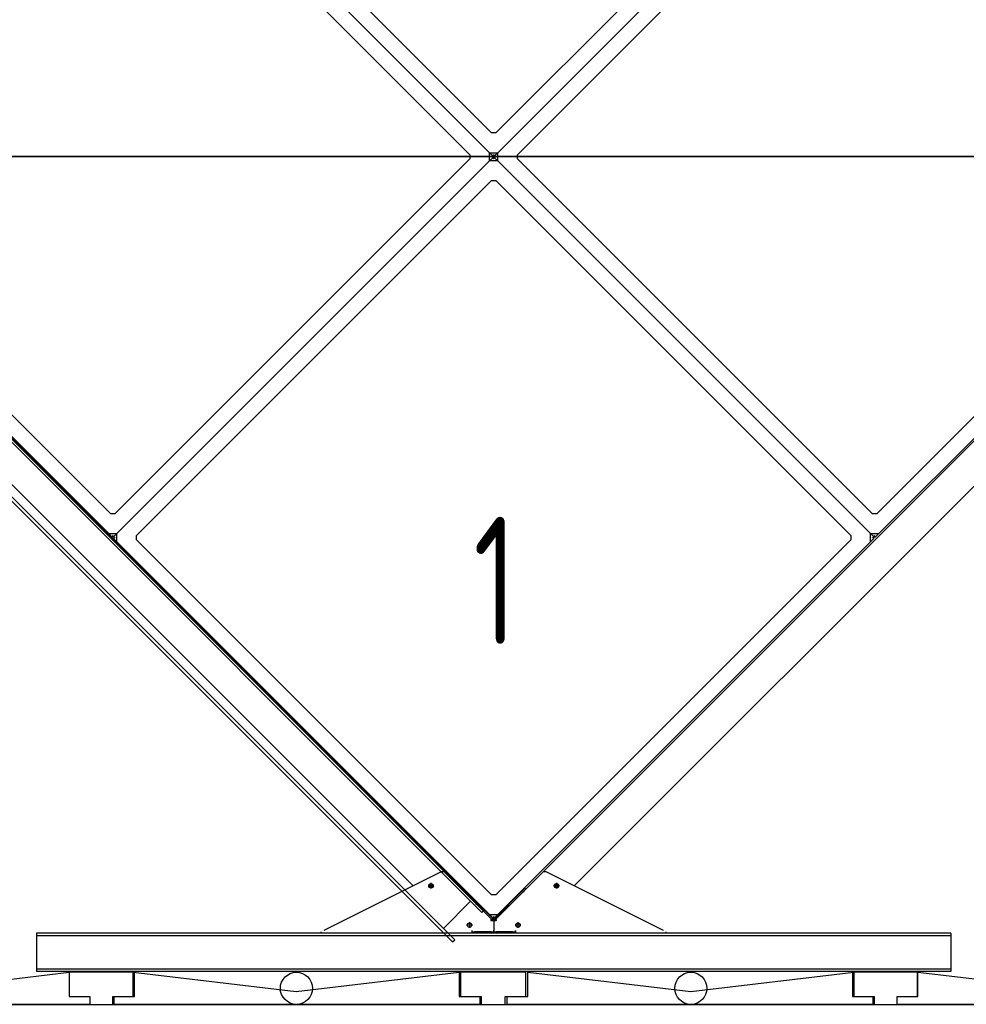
# Model space of a CAD drawing. Header units: millimetres. Extents: x -746391 to 410178, y -169697 to 100555.
# Tile 41 of 179: x 13208 to 14683, y -33408 to -31873. Entities that reach past the tile are written whole.
import ezdxf

# ---------------------------------------------------------------- set-up
doc = ezdxf.new("R2010")
doc.units = ezdxf.units.MM
doc.layers.add('1', color=7, linetype='Continuous')
doc.styles.get("Standard").update_dxf_attribs({"font": 'isocpeur.ttf', "width": 0.75})

# ---------------------------------------------------------------- blocks, each defined once
blk = doc.blocks.new('NWK17C0226701211622KAMM17')
at = {"layer": '1'}
for p, q in [((7204.65, 10547.6), (4561.65, 10547.6)), ((4561.65, 9225.6), (7204.65, 9225.6))]:
    blk.add_line(p, q, dxfattribs=at)
blk = doc.blocks.new('NWK17C0226701211622EINB27')
at = {"layer": '1'}
for p, q in [((6544.32, 9275.6), (6442.65, 9275.6)), ((6442.65, 9275.6), (6442.65, 9237.6)), ((6544.32, 9237.6), (6544.32, 9275.6)), ((6442.65, 9237.6), (6474.65, 9237.6)), ((6474.65, 9237.6), (6474.65, 9225.6)), ((6512.32, 9225.6), (6512.32, 9237.6)), ((6512.32, 9237.6), (6544.32, 9237.6)), ((6474.65, 9225.6), (6512.32, 9225.6))]:
    blk.add_line(p, q, dxfattribs=at)
blk = doc.blocks.new('NWK17C0226701211622EINB28')
at = {"layer": '1'}
for p, q in [((5321.3, 9237.6), (5321.3, 9275.6)), ((5321.3, 9275.6), (5321.3, 9275.6)), ((5321.3, 9275.6), (5575.48, 9245.6)), ((5575.48, 9245.6), (5829.65, 9275.6)), ((5829.65, 9275.6), (5829.65, 9275.6)), ((5829.65, 9275.6), (5829.65, 9237.6)), ((5575.48, 9245.6), (5575.48, 9245.6)), ((5289.3, 9225.6), (5289.3, 9237.6)), ((5289.3, 9237.6), (5321.3, 9237.6)), ((5829.65, 9237.6), (5861.65, 9237.6)), ((5861.65, 9237.6), (5861.65, 9225.6)), ((5861.65, 9225.6), (5289.3, 9225.6))]:
    blk.add_line(p, q, dxfattribs=at)
blk.add_circle((5575.48, 9250.6), 0, dxfattribs=at)
blk = doc.blocks.new('NWK17C0226701211622EINB29')
at = {"layer": '1'}
for p, q in [((4611.63, 9237.6), (4611.63, 9275.6)), ((4611.63, 9275.6), (4611.63, 9275.6)), ((4611.63, 9275.6), (4967.64, 9245.6)), ((4967.64, 9245.6), (5221.65, 9275.6)), ((5221.65, 9275.6), (5221.65, 9275.6)), ((5221.65, 9275.6), (5221.65, 9237.6)), ((4967.64, 9245.6), (4967.64, 9245.6)), ((4579.63, 9225.6), (4579.63, 9237.6)), ((4579.63, 9237.6), (4611.63, 9237.6)), ((5221.65, 9237.6), (5253.65, 9237.6)), ((5253.65, 9237.6), (5253.65, 9225.6)), ((5253.65, 9225.6), (4579.63, 9225.6))]:
    blk.add_line(p, q, dxfattribs=at)
blk.add_circle((4967.64, 9250.6), 0, dxfattribs=at)
blk = doc.blocks.new('NWK17C0226701211622EINB30')
at = {"layer": '1'}
for p, q in [((6544.63, 9237.6), (6544.63, 9275.6)), ((6544.63, 9275.6), (6544.63, 9275.6)), ((6544.63, 9275.6), (6798.64, 9245.6)), ((6798.64, 9245.6), (7154.65, 9275.6)), ((7154.65, 9275.6), (7154.65, 9275.6)), ((7154.65, 9275.6), (7154.65, 9237.6)), ((6798.64, 9245.6), (6798.64, 9245.6)), ((6512.63, 9225.6), (6512.63, 9237.6)), ((6512.63, 9237.6), (6544.63, 9237.6)), ((7154.65, 9237.6), (7186.65, 9237.6)), ((7186.65, 9237.6), (7186.65, 9225.6)), ((7186.65, 9225.6), (6512.63, 9225.6))]:
    blk.add_line(p, q, dxfattribs=at)
blk.add_circle((6798.64, 9250.6), 0, dxfattribs=at)
blk = doc.blocks.new('NWK17C0226701211622EINB31')
at = {"layer": '1'}
for p, q in [((5936.3, 9237.6), (5936.3, 9275.6)), ((5936.3, 9275.6), (5936.3, 9275.6)), ((5936.3, 9275.6), (6190.48, 9245.6)), ((6190.48, 9245.6), (6444.65, 9275.6)), ((6444.65, 9275.6), (6444.65, 9275.6)), ((6444.65, 9275.6), (6444.65, 9237.6)), ((6190.48, 9245.6), (6190.48, 9245.6)), ((5904.3, 9225.6), (5904.3, 9237.6)), ((5904.3, 9237.6), (5936.3, 9237.6)), ((6444.65, 9237.6), (6476.65, 9237.6)), ((6476.65, 9237.6), (6476.65, 9225.6)), ((6476.65, 9225.6), (5904.3, 9225.6))]:
    blk.add_line(p, q, dxfattribs=at)
blk.add_circle((6190.48, 9250.6), 0, dxfattribs=at)
blk = doc.blocks.new('NWK17C0226701211622EINB34')
at = {"layer": '1'}
for p, q in [((5323.32, 9275.6), (5221.65, 9275.6)), ((5221.65, 9275.6), (5221.65, 9237.6)), ((5323.32, 9237.6), (5323.32, 9275.6)), ((5221.65, 9237.6), (5253.65, 9237.6)), ((5253.65, 9237.6), (5253.65, 9225.6)), ((5291.32, 9225.6), (5291.32, 9237.6)), ((5291.32, 9237.6), (5323.32, 9237.6)), ((5253.65, 9225.6), (5291.32, 9225.6))]:
    blk.add_line(p, q, dxfattribs=at)
blk = doc.blocks.new('NWK17C0226701211622EINB35')
at = {"layer": '1'}
for p, q in [((5933.32, 9275.6), (5831.65, 9275.6)), ((5831.65, 9275.6), (5831.65, 9237.6)), ((5933.32, 9237.6), (5933.32, 9275.6)), ((5831.65, 9237.6), (5863.65, 9237.6)), ((5863.65, 9237.6), (5863.65, 9225.6)), ((5901.32, 9225.6), (5901.32, 9237.6)), ((5901.32, 9237.6), (5933.32, 9237.6)), ((5863.65, 9225.6), (5901.32, 9225.6))]:
    blk.add_line(p, q, dxfattribs=at)
blk = doc.blocks.new('NWK17C0226701211622EINB38')
at = {"layer": '1'}
for p, q in [((5876.98, 10553.6), (5295.71, 11134.9)), ((5295.71, 11134.9), (5876.98, 10553.6)), ((5880.14, 10584.4), (5326.48, 11138.1)), ((6440.17, 11138.1), (5886.51, 10584.4)), ((6470.95, 11134.9), (5889.68, 10553.6)), ((5889.68, 10553.6), (6470.95, 11134.9)), ((5292.54, 11104.1), (5846.2, 10550.5)), ((5920.45, 10550.5), (6474.11, 11104.1)), ((5886.51, 10584.4), (5880.14, 10584.4)), ((5846.2, 10550.5), (5846.2, 10544.1)), ((5876.98, 10553.6), (5889.68, 10553.6)), ((5876.98, 10540.9), (5876.98, 10553.6)), ((5881.91, 10548.7), (5876.98, 10553.6)), ((5876.98, 10553.6), (5881.91, 10548.7)), ((5881.91, 10548.7), (5880.5, 10547.3)), ((5881.9, 10548.7), (5881.91, 10548.7)), ((5881.91, 10548.7), (5883.33, 10550.1)), ((5884.74, 10548.7), (5883.33, 10550.1)), ((5884.74, 10548.7), (5889.68, 10553.6)), ((5889.68, 10553.6), (5884.74, 10548.7)), ((5884.74, 10548.7), (5886.15, 10547.3)), ((5889.68, 10540.9), (5889.68, 10553.6)), ((5920.45, 10544.1), (5920.45, 10550.5)), ((5283.01, 9959.66), (4701.74, 10540.9)), ((5853.18, 9385.53), (4704.4, 10534.3)), ((5286.17, 9990.43), (4732.51, 10544.1)), ((5846.2, 10544.1), (5292.54, 9990.43)), ((5295.71, 9959.66), (5876.98, 10540.9)), ((5876.98, 10540.9), (5295.71, 9959.66)), ((5881.91, 10545.9), (5876.98, 10540.9)), ((5881.91, 10545.9), (5876.98, 10540.9)), ((5889.68, 10540.9), (5876.98, 10540.9)), ((5881.91, 10545.9), (5880.5, 10547.3)), ((5881.91, 10545.9), (5883.33, 10544.5)), ((5884.74, 10545.9), (5883.33, 10544.5)), ((5884.74, 10545.9), (5884.62, 10545.7)), ((5884.74, 10545.9), (5886.15, 10547.3)), ((5884.74, 10545.9), (5884.86, 10546)), ((5884.74, 10545.9), (5889.68, 10540.9)), ((5884.74, 10545.9), (5889.68, 10540.9)), ((6470.95, 9959.66), (5889.68, 10540.9)), ((5889.68, 10540.9), (6470.95, 9959.66)), ((6474.11, 9990.43), (5920.45, 10544.1)), ((7062.24, 10534.3), (5933.25, 9405.33)), ((7034.14, 10544.1), (6480.48, 9990.43)), ((7064.92, 10540.9), (6483.65, 9959.66)), ((5326.48, 9956.49), (5880.14, 10510.2)), ((5880.14, 10510.2), (5886.51, 10510.2)), ((5886.51, 10510.2), (6440.17, 9956.49)), ((4793.54, 10374.5), (5757.85, 9410.15)), ((6008.78, 9410.15), (6973.09, 10374.5)), ((5292.54, 9990.43), (5286.17, 9990.43)), ((6480.48, 9990.43), (6474.11, 9990.43)), ((5283.01, 9959.66), (5295.71, 9959.66)), ((5283.01, 9959.66), (5287.94, 9954.72)), ((5287.94, 9954.72), (5289.36, 9956.13)), ((5290.77, 9954.72), (5289.36, 9956.13)), ((5295.71, 9959.66), (5290.77, 9954.72)), ((5295.71, 9959.66), (5290.77, 9954.72)), ((5290.77, 9954.72), (5292.18, 9953.31)), ((5290.77, 9951.89), (5292.18, 9953.31)), ((5290.77, 9951.89), (5290.89, 9952.01)), ((5290.77, 9951.89), (5295.71, 9946.96)), ((5295.71, 9946.96), (5295.71, 9959.66)), ((5326.48, 9950.12), (5326.48, 9956.49)), ((5880.14, 9396.46), (5326.48, 9950.12)), ((6440.17, 9950.12), (5886.51, 9396.46)), ((6440.17, 9956.49), (6440.17, 9950.12)), ((6470.95, 9959.66), (6483.65, 9959.66)), ((6470.95, 9946.96), (6470.95, 9959.66)), ((6470.95, 9959.66), (6475.88, 9954.72)), ((6470.95, 9959.66), (6475.88, 9954.72)), ((6475.88, 9951.89), (6470.95, 9946.96)), ((6475.88, 9954.72), (6474.47, 9953.31)), ((6475.88, 9951.89), (6474.47, 9953.31)), ((6475.88, 9954.72), (6477.3, 9956.13)), ((6478.71, 9954.72), (6477.3, 9956.13)), ((6483.64, 9959.66), (6478.71, 9954.72)), ((5876.98, 9365.69), (5295.71, 9946.96)), ((6470.95, 9946.96), (5889.68, 9365.69)), ((5801.59, 9431.99), (5618.52, 9340.6)), ((5879.32, 9359.1), (5807.36, 9431.05)), ((5959.27, 9431.05), (5887.32, 9359.1)), ((6148.11, 9340.6), (5965.04, 9431.99)), ((5785.46, 9415.08), (5785.46, 9405.98)), ((5981.17, 9415.08), (5981.17, 9405.98)), ((5790.01, 9410.53), (5780.91, 9410.53)), ((5884.89, 9359.5), (5928.45, 9403.06)), ((5886.3, 9358.08), (5929.86, 9401.65)), ((5930.93, 9400.59), (5927.39, 9404.12)), ((5928.45, 9403.06), (5931.99, 9406.6)), ((5929.86, 9401.65), (5933.4, 9405.18)), ((5931.99, 9406.6), (5933.4, 9405.18)), ((5985.72, 9410.53), (5976.62, 9410.53)), ((5854.45, 9386.8), (5853.03, 9385.38)), ((5853.03, 9385.38), (5856.57, 9381.85)), ((5854.45, 9386.8), (5857.98, 9383.26)), ((5855.51, 9380.79), (5859.04, 9384.32)), ((5856.57, 9381.85), (5880.33, 9358.08)), ((5857.98, 9383.26), (5881.75, 9359.5)), ((5886.51, 9396.46), (5880.14, 9396.46)), ((5845.52, 9353.75), (5845.52, 9344.65)), ((5876.98, 9365.69), (5889.68, 9365.69)), ((5876.98, 9365.69), (5881.91, 9360.75)), ((5878.95, 9356.79), (5880.29, 9358.13)), ((5879.32, 9356.16), (5879.32, 9355.93)), ((5879.32, 9356.16), (5881.32, 9356.16)), ((5881.75, 9359.5), (5880.33, 9358.08)), ((5880.33, 9358.08), (5880.73, 9357.69)), ((5882.15, 9359.1), (5880.73, 9357.69)), ((5883.32, 9356.27), (5881.32, 9356.27)), ((5881.32, 9356.27), (5881.32, 9355.93)), ((5883.32, 9355.93), (5881.32, 9355.93)), ((5881.75, 9359.5), (5882.15, 9359.1)), ((5881.91, 9360.75), (5883.33, 9362.16)), ((5883.32, 9355.93), (5883.32, 9356.27)), ((5883.32, 9356.27), (5885.32, 9356.27)), ((5883.32, 9356.27), (5883.32, 9355.93)), ((5883.32, 9355.93), (5883.32, 9340.6)), ((5883.32, 9355.93), (5885.32, 9355.93)), ((5883.32, 9355.93), (5883.32, 9340.6)), ((5884.74, 9360.75), (5883.33, 9362.16)), ((5884.89, 9359.5), (5884.49, 9359.1)), ((5884.49, 9359.1), (5885.9, 9357.69)), ((5889.68, 9365.69), (5884.74, 9360.75)), ((5884.89, 9359.5), (5886.3, 9358.08)), ((5885.32, 9355.93), (5885.32, 9356.27)), ((5887.32, 9356.16), (5885.32, 9356.16)), ((5885.32, 9354.91), (5885.32, 9356.16)), ((5886.3, 9358.08), (5885.9, 9357.69)), ((5887.68, 9356.79), (5886.34, 9358.13)), ((5887.32, 9355.93), (5887.32, 9356.16)), ((5921.12, 9353.75), (5921.12, 9344.65)), ((5170.49, 9336.6), (5170.49, 9332.6)), ((5853.32, 9336.6), (5170.49, 9336.6)), ((5614.52, 9336.6), (5614.52, 9338.6)), ((5849.32, 9336.6), (5614.52, 9336.6)), ((5850.07, 9349.2), (5840.97, 9349.2)), ((5849.32, 9340.6), (5849.32, 9338.6)), ((5849.32, 9338.6), (5879.32, 9338.6)), ((5849.32, 9338.6), (5849.32, 9336.6)), ((5879.32, 9338.6), (5853.32, 9338.6)), ((5853.32, 9336.6), (5853.32, 9338.6)), ((5879.32, 9336.6), (5853.32, 9336.6)), ((5879.32, 9336.6), (5879.32, 9338.6)), ((5887.31, 9336.6), (5879.32, 9336.6)), ((5887.32, 9338.6), (5917.32, 9338.6)), ((5887.32, 9336.6), (5887.32, 9338.6)), ((5913.32, 9338.6), (5887.32, 9338.6)), ((5913.32, 9336.6), (5887.32, 9336.6)), ((5913.32, 9336.6), (5913.32, 9338.6)), ((6596.15, 9336.6), (5913.32, 9336.6)), ((5925.67, 9349.2), (5916.57, 9349.2)), ((5917.32, 9340.6), (5917.32, 9336.6)), ((5917.32, 9338.6), (5917.32, 9340.6)), ((6152.12, 9336.6), (5917.32, 9336.6)), ((6152.12, 9336.6), (6152.12, 9338.6)), ((6596.15, 9336.6), (6596.15, 9332.6)), ((5170.49, 9332.6), (5170.49, 9280.6)), ((6595.15, 9332.6), (5171.49, 9332.6)), ((6596.15, 9332.6), (6596.15, 9280.6)), ((5170.49, 9280.6), (5170.49, 9276.6)), ((6596.15, 9276.6), (5170.49, 9276.6)), ((6595.15, 9280.6), (5171.49, 9280.6)), ((6596.15, 9280.6), (6596.15, 9276.6))]:
    blk.add_line(p, q, dxfattribs=at)
for centre, radius in [((5785.46, 9410.53), 3.5), ((5785.46, 9410.53), 1.75), ((5981.17, 9410.53), 3.5), ((5981.17, 9410.53), 1.75), ((5845.52, 9349.2), 3.5), ((5921.12, 9349.2), 3.5)]:
    blk.add_circle(centre, radius, dxfattribs=at)
for centre, radius, start, end in [((5879.08, 10547.3), 3, 334.47, 25.53), ((5883.33, 10551.5), 3, 244.47, 295.53), ((5883.33, 10551.5), 1, 261.48, 278.52), ((5887.57, 10547.3), 3, 154.47, 205.53), ((5879.08, 10547.3), 1, 351.48, 8.52), ((5883.33, 10543), 3, 64.47, 115.53), ((5883.33, 10543), 1, 81.48, 98.52), ((5887.57, 10547.3), 1, 171.48, 188.52), ((5289.36, 9957.55), 3, 244.47, 295.53), ((5289.36, 9957.55), 1, 261.48, 278.52), ((5293.6, 9953.31), 3, 154.47, 205.53), ((5293.6, 9953.31), 1, 171.48, 188.52), ((6473.05, 9953.31), 1, 351.48, 8.52), ((6473.05, 9953.31), 3, 334.47, 25.53), ((6477.3, 9957.55), 3, 244.47, 295.53), ((6477.3, 9957.55), 1, 261.48, 278.52), ((5803.83, 9427.52), 5, 45, 116.53), ((5962.81, 9427.52), 5, 63.47, 135), ((5881.4, 9357.31), 2.5, 146.38, 213.62), ((5878.32, 9356.16), 1, 0, 45), ((5881.37, 9356.63), 2.91, 129.21, 134.82), ((5879.32, 9356.27), 2, 0, 45), ((5878.32, 9356.16), 3, 0, 11.93), ((5883.33, 9363.58), 3, 244.47, 295.53), ((5879.32, 9356.27), 4, 0, 45), ((5883.33, 9363.58), 1, 261.48, 278.52), ((5887.32, 9356.27), 4, 135, 180), ((5887.32, 9356.27), 2, 135, 180), ((5888.32, 9356.16), 3, 168.07, 180), ((5885.27, 9356.63), 2.91, 45.18, 50.79), ((5885.23, 9357.31), 2.5, 326.38, 33.62), ((5888.32, 9356.16), 1, 135, 180), ((5879.32, 9340.6), 4, 270, 0), ((5879.32, 9340.6), 2, 270, 305.93), ((5887.32, 9340.6), 4, 180, 270), ((5887.32, 9340.6), 2, 234.07, 270)]:
    blk.add_arc(centre, radius, start, end, dxfattribs=at)
blk = doc.blocks.new('NWK17C0226701211622EINB39')
at = {"layer": '1'}
for p, q in [((4707.43, 10533.5), (4703.89, 10529.9)), ((5868.5, 9372.4), (4707.43, 10533.5)), ((5864.96, 9368.86), (4703.89, 10529.9)), ((4721.57, 10512.3), (4679.14, 10469.8)), ((4657.93, 10484), (4661.47, 10487.5)), ((5822.54, 9326.44), (4661.47, 10487.5)), ((5819, 9322.9), (4657.93, 10484)), ((5847.29, 9386.54), (5804.86, 9344.11)), ((5868.5, 9372.4), (5864.96, 9368.86)), ((5819, 9322.9), (5822.54, 9326.44))]:
    blk.add_line(p, q, dxfattribs=at)
blk = doc.blocks.new('NWK17C0226701211622EINB40')
at = {"layer": '1'}
blk.add_circle((5575.65, 9250.6), 25, dxfattribs=at)
blk = doc.blocks.new('NWK17C0226701211622EINB43')
at = {"layer": '1'}
blk.add_circle((6190.65, 9250.6), 25, dxfattribs=at)
blk = doc.blocks.new('NWK17C0226701211622KAMM20')
at = {"layer": '1', "width": 0.69}
blk.add_text('1', height=198.68, dxfattribs=at).set_placement((5851.58, 9787.26))
blk = doc.blocks.new('NWK17C0226701211622KAMM18')
at = {"layer": '1'}
for name in ['NWK17C0226701211622EINB38', 'NWK17C0226701211622EINB39', 'NWK17C0226701211622KAMM20', 'NWK17C0226701211622EINB40', 'NWK17C0226701211622EINB43']:
    blk.add_blockref(name, (0, 0), dxfattribs=at)
blk = doc.blocks.new('NWK17C0226701211622KAMM16')
at = {"layer": '1'}
for name in ['NWK17C0226701211622KAMM18', 'NWK17C0226701211622KAMM17', 'NWK17C0226701211622EINB29', 'NWK17C0226701211622EINB34', 'NWK17C0226701211622EINB28', 'NWK17C0226701211622EINB35', 'NWK17C0226701211622EINB31', 'NWK17C0226701211622EINB27', 'NWK17C0226701211622EINB30']:
    blk.add_blockref(name, (0, 0), dxfattribs=at)
blk = doc.blocks.new('NWK17C0226701211622KAMM45')
at = {"layer": '1'}
blk.add_line((4561.65, 10547.6), (7204.65, 10547.6), dxfattribs=at)
blk = doc.blocks.new('NWK17C0226701211622EINB86')
at = {"layer": '1'}
for p, q in [((5876.98, 10553.6), (5295.71, 11134.9)), ((5295.71, 11134.9), (5876.98, 10553.6)), ((5880.14, 10584.4), (5326.48, 11138.1)), ((6440.17, 11138.1), (5886.51, 10584.4)), ((6470.95, 11134.9), (5889.68, 10553.6)), ((5889.68, 10553.6), (6470.95, 11134.9)), ((5292.54, 11104.1), (5846.2, 10550.5)), ((5920.45, 10550.5), (6474.11, 11104.1)), ((5886.51, 10584.4), (5880.14, 10584.4)), ((5846.2, 10550.5), (5846.2, 10544.1)), ((5876.98, 10553.6), (5889.68, 10553.6)), ((5876.98, 10540.9), (5876.98, 10553.6)), ((5881.91, 10548.7), (5876.98, 10553.6)), ((5876.98, 10553.6), (5881.91, 10548.7)), ((5881.91, 10548.7), (5880.5, 10547.3)), ((5881.9, 10548.7), (5881.91, 10548.7)), ((5881.91, 10548.7), (5883.33, 10550.1)), ((5884.74, 10548.7), (5883.33, 10550.1)), ((5884.74, 10548.7), (5889.68, 10553.6)), ((5889.68, 10553.6), (5884.74, 10548.7)), ((5884.74, 10548.7), (5886.15, 10547.3)), ((5889.68, 10540.9), (5889.68, 10553.6)), ((5920.45, 10544.1), (5920.45, 10550.5)), ((5283.01, 9959.66), (4701.74, 10540.9)), ((5853.18, 9385.53), (4704.4, 10534.3)), ((5286.17, 9990.43), (4732.51, 10544.1)), ((5846.2, 10544.1), (5292.54, 9990.43)), ((5295.71, 9959.66), (5876.98, 10540.9)), ((5876.98, 10540.9), (5295.71, 9959.66)), ((5881.91, 10545.9), (5876.98, 10540.9)), ((5881.91, 10545.9), (5876.98, 10540.9)), ((5889.68, 10540.9), (5876.98, 10540.9)), ((5881.91, 10545.9), (5880.5, 10547.3)), ((5881.91, 10545.9), (5883.33, 10544.5)), ((5884.74, 10545.9), (5883.33, 10544.5)), ((5884.74, 10545.9), (5884.62, 10545.7)), ((5884.74, 10545.9), (5886.15, 10547.3)), ((5884.74, 10545.9), (5884.86, 10546)), ((5884.74, 10545.9), (5889.68, 10540.9)), ((5884.74, 10545.9), (5889.68, 10540.9)), ((6470.95, 9959.66), (5889.68, 10540.9)), ((5889.68, 10540.9), (6470.95, 9959.66)), ((6474.11, 9990.43), (5920.45, 10544.1)), ((7062.24, 10534.3), (5933.25, 9405.33)), ((7034.14, 10544.1), (6480.48, 9990.43)), ((7064.92, 10540.9), (6483.65, 9959.66)), ((5326.48, 9956.49), (5880.14, 10510.2)), ((5880.14, 10510.2), (5886.51, 10510.2)), ((5886.51, 10510.2), (6440.17, 9956.49)), ((4793.54, 10374.5), (5757.85, 9410.15)), ((6008.78, 9410.15), (6973.09, 10374.5)), ((5292.54, 9990.43), (5286.17, 9990.43)), ((6480.48, 9990.43), (6474.11, 9990.43)), ((5283.01, 9959.66), (5295.71, 9959.66)), ((5283.01, 9959.66), (5287.94, 9954.72)), ((5287.94, 9954.72), (5289.36, 9956.13)), ((5290.77, 9954.72), (5289.36, 9956.13)), ((5295.71, 9959.66), (5290.77, 9954.72)), ((5295.71, 9959.66), (5290.77, 9954.72)), ((5290.77, 9954.72), (5292.18, 9953.31)), ((5290.77, 9951.89), (5292.18, 9953.31)), ((5290.77, 9951.89), (5290.89, 9952.01)), ((5290.77, 9951.89), (5295.71, 9946.96)), ((5295.71, 9946.96), (5295.71, 9959.66)), ((5326.48, 9950.12), (5326.48, 9956.49)), ((5880.14, 9396.46), (5326.48, 9950.12)), ((6440.17, 9950.12), (5886.51, 9396.46)), ((6440.17, 9956.49), (6440.17, 9950.12)), ((6470.95, 9959.66), (6483.65, 9959.66)), ((6470.95, 9946.96), (6470.95, 9959.66)), ((6470.95, 9959.66), (6475.88, 9954.72)), ((6470.95, 9959.66), (6475.88, 9954.72)), ((6475.88, 9951.89), (6470.95, 9946.96)), ((6475.88, 9954.72), (6474.47, 9953.31)), ((6475.88, 9951.89), (6474.47, 9953.31)), ((6475.88, 9954.72), (6477.3, 9956.13)), ((6478.71, 9954.72), (6477.3, 9956.13)), ((6483.64, 9959.66), (6478.71, 9954.72)), ((5876.98, 9365.69), (5295.71, 9946.96)), ((6470.95, 9946.96), (5889.68, 9365.69)), ((5801.59, 9431.99), (5618.52, 9340.6)), ((5879.32, 9359.1), (5807.36, 9431.05)), ((5959.27, 9431.05), (5887.32, 9359.1)), ((6148.11, 9340.6), (5965.04, 9431.99)), ((5785.46, 9415.08), (5785.46, 9405.98)), ((5981.17, 9415.08), (5981.17, 9405.98)), ((5790.01, 9410.53), (5780.91, 9410.53)), ((5884.89, 9359.5), (5928.45, 9403.06)), ((5886.3, 9358.08), (5929.86, 9401.65)), ((5930.93, 9400.59), (5927.39, 9404.12)), ((5928.45, 9403.06), (5931.99, 9406.6)), ((5929.86, 9401.65), (5933.4, 9405.18)), ((5931.99, 9406.6), (5933.4, 9405.18)), ((5985.72, 9410.53), (5976.62, 9410.53)), ((5854.45, 9386.8), (5853.03, 9385.38)), ((5853.03, 9385.38), (5856.57, 9381.85)), ((5854.45, 9386.8), (5857.98, 9383.26)), ((5855.51, 9380.79), (5859.04, 9384.32)), ((5856.57, 9381.85), (5880.33, 9358.08)), ((5857.98, 9383.26), (5881.75, 9359.5)), ((5886.51, 9396.46), (5880.14, 9396.46)), ((5845.52, 9353.75), (5845.52, 9344.65)), ((5876.98, 9365.69), (5889.68, 9365.69)), ((5876.98, 9365.69), (5881.91, 9360.75)), ((5878.95, 9356.79), (5880.29, 9358.13)), ((5879.32, 9356.16), (5879.32, 9355.93)), ((5879.32, 9356.16), (5881.32, 9356.16)), ((5881.75, 9359.5), (5880.33, 9358.08)), ((5880.33, 9358.08), (5880.73, 9357.69)), ((5882.15, 9359.1), (5880.73, 9357.69)), ((5883.32, 9356.27), (5881.32, 9356.27)), ((5881.32, 9356.27), (5881.32, 9355.93)), ((5883.32, 9355.93), (5881.32, 9355.93)), ((5881.75, 9359.5), (5882.15, 9359.1)), ((5881.91, 9360.75), (5883.33, 9362.16)), ((5883.32, 9355.93), (5883.32, 9356.27)), ((5883.32, 9356.27), (5885.32, 9356.27)), ((5883.32, 9356.27), (5883.32, 9355.93)), ((5883.32, 9355.93), (5883.32, 9340.6)), ((5883.32, 9355.93), (5885.32, 9355.93)), ((5883.32, 9355.93), (5883.32, 9340.6)), ((5884.74, 9360.75), (5883.33, 9362.16)), ((5884.89, 9359.5), (5884.49, 9359.1)), ((5884.49, 9359.1), (5885.9, 9357.69)), ((5889.68, 9365.69), (5884.74, 9360.75)), ((5884.89, 9359.5), (5886.3, 9358.08)), ((5885.32, 9355.93), (5885.32, 9356.27)), ((5887.32, 9356.16), (5885.32, 9356.16)), ((5885.32, 9354.91), (5885.32, 9356.16)), ((5886.3, 9358.08), (5885.9, 9357.69)), ((5887.68, 9356.79), (5886.34, 9358.13)), ((5887.32, 9355.93), (5887.32, 9356.16)), ((5921.12, 9353.75), (5921.12, 9344.65)), ((5170.49, 9336.6), (5170.49, 9332.6)), ((5853.32, 9336.6), (5170.49, 9336.6)), ((5614.52, 9336.6), (5614.52, 9338.6)), ((5849.32, 9336.6), (5614.52, 9336.6)), ((5850.07, 9349.2), (5840.97, 9349.2)), ((5849.32, 9340.6), (5849.32, 9338.6)), ((5849.32, 9338.6), (5879.32, 9338.6)), ((5849.32, 9338.6), (5849.32, 9336.6)), ((5879.32, 9338.6), (5853.32, 9338.6)), ((5853.32, 9336.6), (5853.32, 9338.6)), ((5879.32, 9336.6), (5853.32, 9336.6)), ((5879.32, 9336.6), (5879.32, 9338.6)), ((5887.31, 9336.6), (5879.32, 9336.6)), ((5887.32, 9338.6), (5917.32, 9338.6)), ((5887.32, 9336.6), (5887.32, 9338.6)), ((5913.32, 9338.6), (5887.32, 9338.6)), ((5913.32, 9336.6), (5887.32, 9336.6)), ((5913.32, 9336.6), (5913.32, 9338.6)), ((6596.15, 9336.6), (5913.32, 9336.6)), ((5925.67, 9349.2), (5916.57, 9349.2)), ((5917.32, 9340.6), (5917.32, 9336.6)), ((5917.32, 9338.6), (5917.32, 9340.6)), ((6152.12, 9336.6), (5917.32, 9336.6)), ((6152.12, 9336.6), (6152.12, 9338.6)), ((6596.15, 9336.6), (6596.15, 9332.6)), ((5170.49, 9332.6), (5170.49, 9280.6)), ((6595.15, 9332.6), (5171.49, 9332.6)), ((6596.15, 9332.6), (6596.15, 9280.6)), ((5170.49, 9280.6), (5170.49, 9276.6)), ((6596.15, 9276.6), (5170.49, 9276.6)), ((6595.15, 9280.6), (5171.49, 9280.6)), ((6596.15, 9280.6), (6596.15, 9276.6))]:
    blk.add_line(p, q, dxfattribs=at)
for centre, radius in [((5785.46, 9410.53), 3.5), ((5785.46, 9410.53), 1.75), ((5981.17, 9410.53), 3.5), ((5981.17, 9410.53), 1.75), ((5845.52, 9349.2), 3.5), ((5921.12, 9349.2), 3.5)]:
    blk.add_circle(centre, radius, dxfattribs=at)
for centre, radius, start, end in [((5879.08, 10547.3), 3, 334.47, 25.53), ((5883.33, 10551.5), 3, 244.47, 295.53), ((5883.33, 10551.5), 1, 261.48, 278.52), ((5887.57, 10547.3), 3, 154.47, 205.53), ((5879.08, 10547.3), 1, 351.48, 8.52), ((5883.33, 10543), 3, 64.47, 115.53), ((5883.33, 10543), 1, 81.48, 98.52), ((5887.57, 10547.3), 1, 171.48, 188.52), ((5289.36, 9957.55), 3, 244.47, 295.53), ((5289.36, 9957.55), 1, 261.48, 278.52), ((5293.6, 9953.31), 3, 154.47, 205.53), ((5293.6, 9953.31), 1, 171.48, 188.52), ((6473.05, 9953.31), 1, 351.48, 8.52), ((6473.05, 9953.31), 3, 334.47, 25.53), ((6477.3, 9957.55), 3, 244.47, 295.53), ((6477.3, 9957.55), 1, 261.48, 278.52), ((5803.83, 9427.52), 5, 45, 116.53), ((5962.81, 9427.52), 5, 63.47, 135), ((5881.4, 9357.31), 2.5, 146.38, 213.62), ((5878.32, 9356.16), 1, 0, 45), ((5881.37, 9356.63), 2.91, 129.21, 134.82), ((5879.32, 9356.27), 2, 0, 45), ((5878.32, 9356.16), 3, 0, 11.93), ((5883.33, 9363.58), 3, 244.47, 295.53), ((5879.32, 9356.27), 4, 0, 45), ((5883.33, 9363.58), 1, 261.48, 278.52), ((5887.32, 9356.27), 4, 135, 180), ((5887.32, 9356.27), 2, 135, 180), ((5888.32, 9356.16), 3, 168.07, 180), ((5885.27, 9356.63), 2.91, 45.18, 50.79), ((5885.23, 9357.31), 2.5, 326.38, 33.62), ((5888.32, 9356.16), 1, 135, 180), ((5879.32, 9340.6), 4, 270, 0), ((5879.32, 9340.6), 2, 270, 305.93), ((5887.32, 9340.6), 4, 180, 270), ((5887.32, 9340.6), 2, 234.07, 270)]:
    blk.add_arc(centre, radius, start, end, dxfattribs=at)
blk = doc.blocks.new('NWK17C0226701211622KAMM46')
at = {"layer": '1'}
blk.add_blockref('NWK17C0226701211622EINB86', (0, 0), dxfattribs=at)
blk = doc.blocks.new('NWK17C0226701211622KAMM44')
at = {"layer": '1'}
for name in ['NWK17C0226701211622KAMM45', 'NWK17C0226701211622KAMM46']:
    blk.add_blockref(name, (0, 0), dxfattribs=at)
blk = doc.blocks.new('NWK17C0226701211622ANB09')
at = {"layer": '1'}
blk.add_line((4052.65, 9225.6), (9950.65, 9225.6), dxfattribs=at)
blk = doc.blocks.new('NWK17C0226701211622ANS01')
at = {"layer": '1'}
for name in ['NWK17C0226701211622KAMM44', 'NWK17C0226701211622KAMM16', 'NWK17C0226701211622ANB09']:
    blk.add_blockref(name, (0, 0), dxfattribs=at)

msp = doc.modelspace()

# ---------------------------------------------------------------- block references
at = {"layer": '1'}
msp.add_blockref('NWK17C0226701211622ANS01', (8063.3, -42633.9), dxfattribs=at)

doc.saveas('drawing.dxf')
